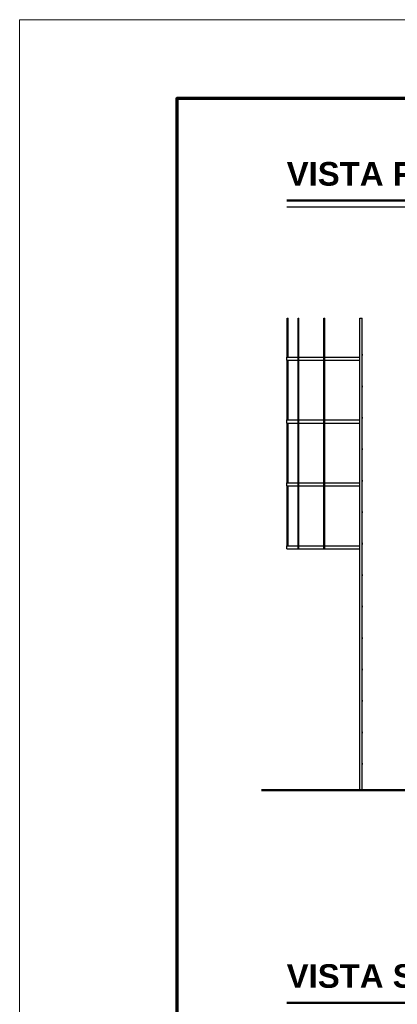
# Model space of a CAD drawing. Header units: millimetres. Extents: x 0 to 420, y 0 to 297.
# Tile 8 of 19: x 0 to 48, y 172 to 297. Entities that reach past the tile are written whole.
import ezdxf
from ezdxf.enums import TextEntityAlignment as Align

# ---------------------------------------------------------------- set-up
doc = ezdxf.new("R2010")
doc.units = ezdxf.units.MM
doc.header["$LTSCALE"] = 0.5
for name, color, linetype, lineweight in [('CONTORNO', 7, 'CONTINUOUS', 50), ('FINO', 7, 'CONTINUOUS', 25), ('HOJA', 8, 'CONTINUOUS', 13), ('RECUADRO', 7, 'CONTINUOUS', 70), ('TEXTO', 7, 'CONTINUOUS', 25)]:
    doc.layers.add(name, color=color, linetype=linetype, lineweight=lineweight)
doc.styles.add('NEGRITA', font='arialbd.ttf')

msp = doc.modelspace()

# ---------------------------------------------------------------- linework, layer by layer
at = {"layer": 'CONTORNO'}
for p, q in [((34, 274), (127.6, 274)), ((30.8, 199.04), (229.4667, 199.04)), ((34, 172), (66.76, 172))]:
    msp.add_line(p, q, dxfattribs=at)
at = {"layer": 'FINO'}
for p, q in [((34, 273.2), (127.6, 273.2)), ((34.08, 254.1067), (34.08, 259.04)), ((34.08, 259.04), (34.1867, 259.04)), ((34.1867, 254.1067), (34.1867, 259.04)), ((35.4467, 229.7067), (35.4467, 259.04)), ((35.4467, 259.04), (35.5533, 259.04)), ((35.5533, 229.7067), (35.5533, 259.04)), ((38.7467, 229.7067), (38.7467, 259.04)), ((38.7467, 259.04), (38.8533, 259.04)), ((38.8533, 229.7067), (38.8533, 259.04)), ((43.3333, 199.04), (43.3333, 259.04)), ((43.3333, 259.04), (43.6, 259.04)), ((43.6, 199.04), (43.6, 259.04)), ((34, 253.7067), (34, 254.1067)), ((34.08, 246.1067), (34.08, 253.7067)), ((34.1867, 246.1067), (34.1867, 253.7067)), ((34, 245.7067), (34, 246.1067)), ((34.08, 238.1067), (34.08, 245.7067)), ((34.1867, 238.1067), (34.1867, 245.7067)), ((34, 237.7067), (34, 238.1067)), ((34.08, 230.1067), (34.08, 237.7067)), ((34.1867, 230.1067), (34.1867, 237.7067)), ((34, 229.7067), (34, 230.1067)), ((35.4467, 229.7067), (35.5533, 229.7067)), ((38.7467, 229.7067), (38.8533, 229.7067)), ((43.3333, 199.04), (43.6, 199.04))]:
    msp.add_line(p, q, dxfattribs=at)
for points in [[(43.3333, 254.2853), (43.3213, 254.3053), (43.3133, 254.3267), (43.308, 254.3493), (43.3067, 254.3733), (43.308, 254.3973), (43.3133, 254.42), (43.3213, 254.4413), (43.3333, 254.4613)], [(43.6, 254.4613), (43.612, 254.4413), (43.62, 254.42), (43.6253, 254.3973), (43.6267, 254.3733), (43.6253, 254.3493), (43.62, 254.3267), (43.612, 254.3053), (43.6, 254.2853)], [(34, 254.1067), (34.2067, 254.1067), (34.4133, 254.1067), (34.62, 254.1067), (34.8267, 254.1067), (35.0333, 254.1067), (35.24, 254.1067), (35.4467, 254.1067)], [(34, 253.7067), (34.2067, 253.7067), (34.4133, 253.7067), (34.62, 253.7067), (34.8267, 253.7067), (35.0333, 253.7067), (35.24, 253.7067), (35.4467, 253.7067)], [(35.5533, 254.1067), (35.7667, 254.1067), (35.9787, 254.1067), (36.192, 254.1067), (36.4053, 254.1067), (36.6173, 254.1067), (36.8307, 254.1067), (37.044, 254.1067), (37.256, 254.1067), (37.4693, 254.1067), (37.6827, 254.1067), (37.8947, 254.1067), (38.108, 254.1067), (38.3213, 254.1067), (38.5333, 254.1067), (38.7467, 254.1067)], [(35.5533, 253.7067), (35.7667, 253.7067), (35.9787, 253.7067), (36.192, 253.7067), (36.4053, 253.7067), (36.6173, 253.7067), (36.8307, 253.7067), (37.044, 253.7067), (37.256, 253.7067), (37.4693, 253.7067), (37.6827, 253.7067), (37.8947, 253.7067), (38.108, 253.7067), (38.3213, 253.7067), (38.5333, 253.7067), (38.7467, 253.7067)], [(38.8533, 254.1067), (39.0573, 254.1067), (39.26, 254.1067), (39.464, 254.1067), (39.668, 254.1067), (39.872, 254.1067), (40.0747, 254.1067), (40.2787, 254.1067), (40.4827, 254.1067), (40.6867, 254.1067), (40.8893, 254.1067), (41.0933, 254.1067), (41.2973, 254.1067), (41.5, 254.1067), (41.704, 254.1067), (41.908, 254.1067), (42.112, 254.1067), (42.3147, 254.1067), (42.5187, 254.1067), (42.7227, 254.1067), (42.9267, 254.1067), (43.1293, 254.1067), (43.3333, 254.1067)], [(38.8533, 253.7067), (39.0573, 253.7067), (39.26, 253.7067), (39.464, 253.7067), (39.668, 253.7067), (39.872, 253.7067), (40.0747, 253.7067), (40.2787, 253.7067), (40.4827, 253.7067), (40.6867, 253.7067), (40.8893, 253.7067), (41.0933, 253.7067), (41.2973, 253.7067), (41.5, 253.7067), (41.704, 253.7067), (41.908, 253.7067), (42.112, 253.7067), (42.3147, 253.7067), (42.5187, 253.7067), (42.7227, 253.7067), (42.9267, 253.7067), (43.1293, 253.7067), (43.3333, 253.7067)], [(43.3333, 250.2853), (43.3213, 250.3053), (43.3133, 250.3267), (43.308, 250.3493), (43.3067, 250.3733), (43.308, 250.3973), (43.3133, 250.42), (43.3213, 250.4413), (43.3333, 250.4613)], [(43.6, 250.4613), (43.612, 250.4413), (43.62, 250.42), (43.6253, 250.3973), (43.6267, 250.3733), (43.6253, 250.3493), (43.62, 250.3267), (43.612, 250.3053), (43.6, 250.2853)], [(34, 246.1067), (34.2067, 246.1067), (34.4133, 246.1067), (34.62, 246.1067), (34.8267, 246.1067), (35.0333, 246.1067), (35.24, 246.1067), (35.4467, 246.1067)], [(34, 245.7067), (34.2067, 245.7067), (34.4133, 245.7067), (34.62, 245.7067), (34.8267, 245.7067), (35.0333, 245.7067), (35.24, 245.7067), (35.4467, 245.7067)], [(35.5533, 246.1067), (35.7667, 246.1067), (35.9787, 246.1067), (36.192, 246.1067), (36.4053, 246.1067), (36.6173, 246.1067), (36.8307, 246.1067), (37.044, 246.1067), (37.256, 246.1067), (37.4693, 246.1067), (37.6827, 246.1067), (37.8947, 246.1067), (38.108, 246.1067), (38.3213, 246.1067), (38.5333, 246.1067), (38.7467, 246.1067)], [(35.5533, 245.7067), (35.7667, 245.7067), (35.9787, 245.7067), (36.192, 245.7067), (36.4053, 245.7067), (36.6173, 245.7067), (36.8307, 245.7067), (37.044, 245.7067), (37.256, 245.7067), (37.4693, 245.7067), (37.6827, 245.7067), (37.8947, 245.7067), (38.108, 245.7067), (38.3213, 245.7067), (38.5333, 245.7067), (38.7467, 245.7067)], [(38.8533, 246.1067), (39.0573, 246.1067), (39.26, 246.1067), (39.464, 246.1067), (39.668, 246.1067), (39.872, 246.1067), (40.0747, 246.1067), (40.2787, 246.1067), (40.4827, 246.1067), (40.6867, 246.1067), (40.8893, 246.1067), (41.0933, 246.1067), (41.2973, 246.1067), (41.5, 246.1067), (41.704, 246.1067), (41.908, 246.1067), (42.112, 246.1067), (42.3147, 246.1067), (42.5187, 246.1067), (42.7227, 246.1067), (42.9267, 246.1067), (43.1293, 246.1067), (43.3333, 246.1067)], [(38.8533, 245.7067), (39.0573, 245.7067), (39.26, 245.7067), (39.464, 245.7067), (39.668, 245.7067), (39.872, 245.7067), (40.0747, 245.7067), (40.2787, 245.7067), (40.4827, 245.7067), (40.6867, 245.7067), (40.8893, 245.7067), (41.0933, 245.7067), (41.2973, 245.7067), (41.5, 245.7067), (41.704, 245.7067), (41.908, 245.7067), (42.112, 245.7067), (42.3147, 245.7067), (42.5187, 245.7067), (42.7227, 245.7067), (42.9267, 245.7067), (43.1293, 245.7067), (43.3333, 245.7067)], [(43.3333, 246.2853), (43.3213, 246.3053), (43.3133, 246.3267), (43.308, 246.3493), (43.3067, 246.3733), (43.308, 246.3973), (43.3133, 246.42), (43.3213, 246.4413), (43.3333, 246.4613)], [(43.6, 246.4613), (43.612, 246.4413), (43.62, 246.42), (43.6253, 246.3973), (43.6267, 246.3733), (43.6253, 246.3493), (43.62, 246.3267), (43.612, 246.3053), (43.6, 246.2853)], [(43.3333, 242.2853), (43.3213, 242.3053), (43.3133, 242.3267), (43.308, 242.3493), (43.3067, 242.3733), (43.308, 242.3973), (43.3133, 242.42), (43.3213, 242.4413), (43.3333, 242.4613)], [(43.6, 242.4613), (43.612, 242.4413), (43.62, 242.42), (43.6253, 242.3973), (43.6267, 242.3733), (43.6253, 242.3493), (43.62, 242.3267), (43.612, 242.3053), (43.6, 242.2853)], [(34, 238.1067), (34.2067, 238.1067), (34.4133, 238.1067), (34.62, 238.1067), (34.8267, 238.1067), (35.0333, 238.1067), (35.24, 238.1067), (35.4467, 238.1067)], [(35.5533, 238.1067), (35.7667, 238.1067), (35.9787, 238.1067), (36.192, 238.1067), (36.4053, 238.1067), (36.6173, 238.1067), (36.8307, 238.1067), (37.044, 238.1067), (37.256, 238.1067), (37.4693, 238.1067), (37.6827, 238.1067), (37.8947, 238.1067), (38.108, 238.1067), (38.3213, 238.1067), (38.5333, 238.1067), (38.7467, 238.1067)], [(38.8533, 238.1067), (39.0573, 238.1067), (39.26, 238.1067), (39.464, 238.1067), (39.668, 238.1067), (39.872, 238.1067), (40.0747, 238.1067), (40.2787, 238.1067), (40.4827, 238.1067), (40.6867, 238.1067), (40.8893, 238.1067), (41.0933, 238.1067), (41.2973, 238.1067), (41.5, 238.1067), (41.704, 238.1067), (41.908, 238.1067), (42.112, 238.1067), (42.3147, 238.1067), (42.5187, 238.1067), (42.7227, 238.1067), (42.9267, 238.1067), (43.1293, 238.1067), (43.3333, 238.1067)], [(43.3333, 238.2853), (43.3213, 238.3053), (43.3133, 238.3267), (43.308, 238.3493), (43.3067, 238.3733), (43.308, 238.3973), (43.3133, 238.42), (43.3213, 238.4413), (43.3333, 238.4613)], [(43.6, 238.4613), (43.612, 238.4413), (43.62, 238.42), (43.6253, 238.3973), (43.6267, 238.3733), (43.6253, 238.3493), (43.62, 238.3267), (43.612, 238.3053), (43.6, 238.2853)], [(34, 237.7067), (34.2067, 237.7067), (34.4133, 237.7067), (34.62, 237.7067), (34.8267, 237.7067), (35.0333, 237.7067), (35.24, 237.7067), (35.4467, 237.7067)], [(35.5533, 237.7067), (35.7667, 237.7067), (35.9787, 237.7067), (36.192, 237.7067), (36.4053, 237.7067), (36.6173, 237.7067), (36.8307, 237.7067), (37.044, 237.7067), (37.256, 237.7067), (37.4693, 237.7067), (37.6827, 237.7067), (37.8947, 237.7067), (38.108, 237.7067), (38.3213, 237.7067), (38.5333, 237.7067), (38.7467, 237.7067)], [(38.8533, 237.7067), (39.0573, 237.7067), (39.26, 237.7067), (39.464, 237.7067), (39.668, 237.7067), (39.872, 237.7067), (40.0747, 237.7067), (40.2787, 237.7067), (40.4827, 237.7067), (40.6867, 237.7067), (40.8893, 237.7067), (41.0933, 237.7067), (41.2973, 237.7067), (41.5, 237.7067), (41.704, 237.7067), (41.908, 237.7067), (42.112, 237.7067), (42.3147, 237.7067), (42.5187, 237.7067), (42.7227, 237.7067), (42.9267, 237.7067), (43.1293, 237.7067), (43.3333, 237.7067)], [(43.3333, 234.2853), (43.3213, 234.3053), (43.3133, 234.3267), (43.308, 234.3493), (43.3067, 234.3733), (43.308, 234.3973), (43.3133, 234.42), (43.3213, 234.4413), (43.3333, 234.4613)], [(43.6, 234.4613), (43.612, 234.4413), (43.62, 234.42), (43.6253, 234.3973), (43.6267, 234.3733), (43.6253, 234.3493), (43.62, 234.3267), (43.612, 234.3053), (43.6, 234.2853)], [(43.3333, 230.2853), (43.3213, 230.3053), (43.3133, 230.3267), (43.308, 230.3493), (43.3067, 230.3733), (43.308, 230.3973), (43.3133, 230.42), (43.3213, 230.4413), (43.3333, 230.4613)], [(43.6, 230.4613), (43.612, 230.4413), (43.62, 230.42), (43.6253, 230.3973), (43.6267, 230.3733), (43.6253, 230.3493), (43.62, 230.3267), (43.612, 230.3053), (43.6, 230.2853)], [(34, 230.1067), (34.2067, 230.1067), (34.4133, 230.1067), (34.62, 230.1067), (34.8267, 230.1067), (35.0333, 230.1067), (35.24, 230.1067), (35.4467, 230.1067)], [(34, 229.7067), (34.2067, 229.7067), (34.4133, 229.7067), (34.62, 229.7067), (34.8267, 229.7067), (35.0333, 229.7067), (35.24, 229.7067), (35.4467, 229.7067)], [(35.5533, 230.1067), (35.7667, 230.1067), (35.9787, 230.1067), (36.192, 230.1067), (36.4053, 230.1067), (36.6173, 230.1067), (36.8307, 230.1067), (37.044, 230.1067), (37.256, 230.1067), (37.4693, 230.1067), (37.6827, 230.1067), (37.8947, 230.1067), (38.108, 230.1067), (38.3213, 230.1067), (38.5333, 230.1067), (38.7467, 230.1067)], [(35.5533, 229.7067), (35.7667, 229.7067), (35.9787, 229.7067), (36.192, 229.7067), (36.4053, 229.7067), (36.6173, 229.7067), (36.8307, 229.7067), (37.044, 229.7067), (37.256, 229.7067), (37.4693, 229.7067), (37.6827, 229.7067), (37.8947, 229.7067), (38.108, 229.7067), (38.3213, 229.7067), (38.5333, 229.7067), (38.7467, 229.7067)], [(38.8533, 230.1067), (39.0573, 230.1067), (39.26, 230.1067), (39.464, 230.1067), (39.668, 230.1067), (39.872, 230.1067), (40.0747, 230.1067), (40.2787, 230.1067), (40.4827, 230.1067), (40.6867, 230.1067), (40.8893, 230.1067), (41.0933, 230.1067), (41.2973, 230.1067), (41.5, 230.1067), (41.704, 230.1067), (41.908, 230.1067), (42.112, 230.1067), (42.3147, 230.1067), (42.5187, 230.1067), (42.7227, 230.1067), (42.9267, 230.1067), (43.1293, 230.1067), (43.3333, 230.1067)], [(38.8533, 229.7067), (39.0573, 229.7067), (39.26, 229.7067), (39.464, 229.7067), (39.668, 229.7067), (39.872, 229.7067), (40.0747, 229.7067), (40.2787, 229.7067), (40.4827, 229.7067), (40.6867, 229.7067), (40.8893, 229.7067), (41.0933, 229.7067), (41.2973, 229.7067), (41.5, 229.7067), (41.704, 229.7067), (41.908, 229.7067), (42.112, 229.7067), (42.3147, 229.7067), (42.5187, 229.7067), (42.7227, 229.7067), (42.9267, 229.7067), (43.1293, 229.7067), (43.3333, 229.7067)], [(43.3333, 226.2853), (43.3213, 226.3053), (43.3133, 226.3267), (43.308, 226.3493), (43.3067, 226.3733), (43.308, 226.3973), (43.3133, 226.42), (43.3213, 226.4413), (43.3333, 226.4613)], [(43.6, 226.4613), (43.612, 226.4413), (43.62, 226.42), (43.6253, 226.3973), (43.6267, 226.3733), (43.6253, 226.3493), (43.62, 226.3267), (43.612, 226.3053), (43.6, 226.2853)], [(43.3333, 222.2853), (43.3213, 222.3053), (43.3133, 222.3267), (43.308, 222.3493), (43.3067, 222.3733), (43.308, 222.3973), (43.3133, 222.42), (43.3213, 222.4413), (43.3333, 222.4613)], [(43.6, 222.4613), (43.612, 222.4413), (43.62, 222.42), (43.6253, 222.3973), (43.6267, 222.3733), (43.6253, 222.3493), (43.62, 222.3267), (43.612, 222.3053), (43.6, 222.2853)], [(43.3333, 218.2853), (43.3213, 218.3053), (43.3133, 218.3267), (43.308, 218.3493), (43.3067, 218.3733), (43.308, 218.3973), (43.3133, 218.42), (43.3213, 218.4413), (43.3333, 218.4613)], [(43.6, 218.4613), (43.612, 218.4413), (43.62, 218.42), (43.6253, 218.3973), (43.6267, 218.3733), (43.6253, 218.3493), (43.62, 218.3267), (43.612, 218.3053), (43.6, 218.2853)], [(43.3333, 214.2853), (43.3213, 214.3053), (43.3133, 214.3267), (43.308, 214.3493), (43.3067, 214.3733), (43.308, 214.3973), (43.3133, 214.42), (43.3213, 214.4413), (43.3333, 214.4613)], [(43.6, 214.4613), (43.612, 214.4413), (43.62, 214.42), (43.6253, 214.3973), (43.6267, 214.3733), (43.6253, 214.3493), (43.62, 214.3267), (43.612, 214.3053), (43.6, 214.2853)], [(43.3333, 210.2853), (43.3213, 210.3053), (43.3133, 210.3267), (43.308, 210.3493), (43.3067, 210.3733), (43.308, 210.3973), (43.3133, 210.42), (43.3213, 210.4413), (43.3333, 210.4613)], [(43.6, 210.4613), (43.612, 210.4413), (43.62, 210.42), (43.6253, 210.3973), (43.6267, 210.3733), (43.6253, 210.3493), (43.62, 210.3267), (43.612, 210.3053), (43.6, 210.2853)], [(43.3333, 206.2853), (43.3213, 206.3053), (43.3133, 206.3267), (43.308, 206.3493), (43.3067, 206.3733), (43.308, 206.3973), (43.3133, 206.42), (43.3213, 206.4413), (43.3333, 206.4613)], [(43.6, 206.4613), (43.612, 206.4413), (43.62, 206.42), (43.6253, 206.3973), (43.6267, 206.3733), (43.6253, 206.3493), (43.62, 206.3267), (43.612, 206.3053), (43.6, 206.2853)], [(43.3333, 202.2853), (43.3213, 202.3053), (43.3133, 202.3267), (43.308, 202.3493), (43.3067, 202.3733), (43.308, 202.3973), (43.3133, 202.42), (43.3213, 202.4413), (43.3333, 202.4613)], [(43.6, 202.4613), (43.612, 202.4413), (43.62, 202.42), (43.6253, 202.3973), (43.6267, 202.3733), (43.6253, 202.3493), (43.62, 202.3267), (43.612, 202.3053), (43.6, 202.2853)]]:
    msp.add_lwpolyline(points, dxfattribs=at)
at = {"layer": 'HOJA'}
msp.add_lwpolyline([(0, 0), (420, 0), (420, 297), (0, 297)], close=True, dxfattribs=at)
at = {"layer": 'RECUADRO'}
msp.add_lwpolyline([(20, 10), (410, 10), (410, 287), (20, 287)], close=True, dxfattribs=at)

# ---------------------------------------------------------------- texts
at = {"layer": 'TEXTO', "style": 'NEGRITA'}
for s, p in [('VISTA FRONTAL (CARA SUR, ACCIONAMIENTOS)', (34, 275)), ('VISTA SUPERIOR', (34, 173))]:
    msp.add_text(s, height=3, dxfattribs=at).set_placement(p, align=Align.BOTTOM_LEFT)

doc.saveas('drawing.dxf')
